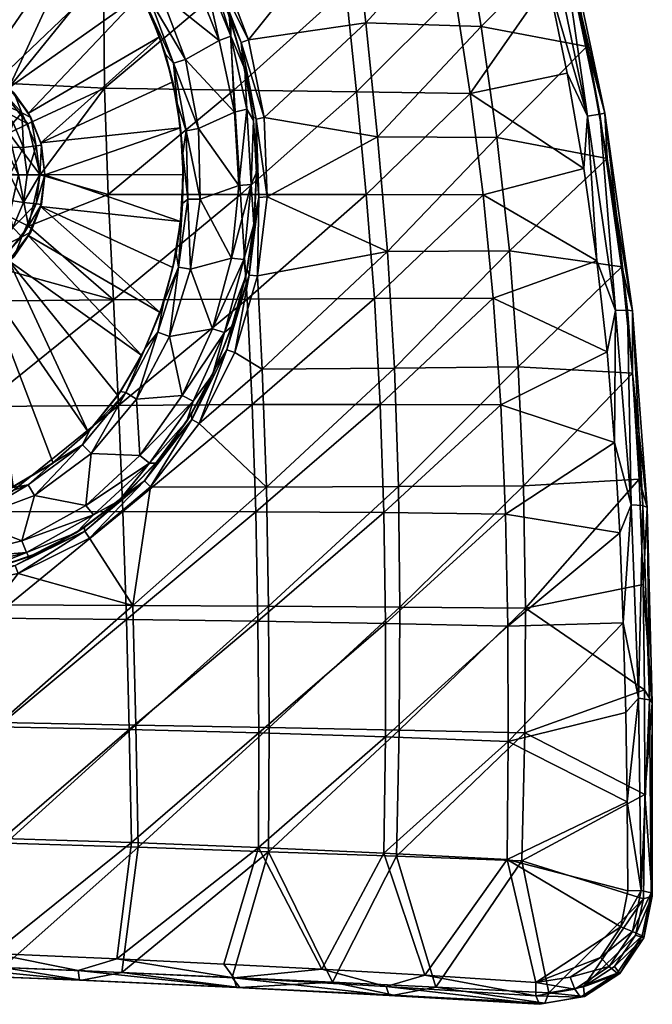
# Model space of a CAD drawing. Header units: inches. Extents: x -182 to 209, y -237 to 256.
# Tile 2 of 3: x 28 to 209, y -237 to 44. Entities that reach past the tile are written whole.
import ezdxf

# ---------------------------------------------------------------- set-up
doc = ezdxf.new("R2010")
doc.units = ezdxf.units.IN
doc.header["$MEASUREMENT"] = 0
doc.layers.add('Layer 1', color=7, linetype='Continuous')

# ---------------------------------------------------------------- blocks, each defined once
blk = doc.blocks.new('Kong 50')
at = {"color": 9, "true_color": 0xc0c0c0}
mesh = blk.add_polyface(dxfattribs=at)
corners = [(95.4, 15.87, 37.77), (98.52, -6.32, 38.81), (97.68, 16.37, 39.62), (91.05, 37.82, 39.04), (96.17, -6.43, 36.97), (93.21, 38.59, 40.89), (94.49, 16.67, 35), (91.61, 32.02, 35.88), (95.42, 2.25, 34.37), (93.94, -2.78, 1.46), (94.57, 15.47, 5), (92.69, 18.71, 1.46), (95.43, 0.66, 5), (92.12, 30.14, 5), (126.7, 43.37, 56.48), (130.05, 10.88, 53.84), (123.04, 75.82, 62.16), (85.08, 59.81, 42.33), (89.39, 78.09, 48.51), (132.84, -21.9, 54.75), (164.13, 10.69, 75.14), (159.6, 42.38, 76.43), (154.31, 73.76, 79.99), (148.39, 105.22, 85.38), (189.77, 36.64, 100.26), (195.58, 4.63, 101.16), (183.36, 66.19, 100.62), (176.29, 93.96, 102.15), (90.91, -5.61, 46.65), (88.97, 24.2, 47.97), (124.03, 23.69, 63.36), (126.83, -5.61, 62.66), (87.22, 54.38, 52.64), (120.93, 53.02, 66.91), (85.8, 84.99, 60.27), (117.64, 82.57, 72.93), (156.47, 23.22, 83.44), (152.14, 51.82, 85.52), (160.16, -5.67, 83.57), (147.28, 80.43, 89.46), (184.16, 29.03, 107.48), (188.97, 1.79, 108.43), (178.8, 55.21, 107.61), (173.2, 79.24, 108.74), (194.95, 17.57, 104.15), (183.19, 73.26, 104.53), (193.48, 17.31, 107.72), (181.89, 72.76, 108.14), (190.02, 16.75, 109.16), (178.54, 71.89, 109.68), (167.04, 103.8, 110.66)]
mesh.append_faces([[corners[k] for k in face] for face in [(0, 1, 2), (2, 3, 0), (4, 1, 0), (5, 3, 2), (6, 0, 7), (8, 0, 6), (4, 0, 8), (9, 10, 11), (12, 10, 9), (11, 10, 13), (14, 2, 15), (16, 17, 5), (5, 2, 14), (1, 15, 2), (5, 14, 16), (18, 17, 16), (15, 19, 20), (15, 21, 14), (20, 21, 15), (22, 16, 14), (21, 22, 14), (22, 23, 16), (24, 20, 25), (24, 21, 20), (26, 21, 24), (26, 22, 21), (27, 22, 26), (28, 29, 30), (30, 31, 28), (29, 32, 33), (33, 30, 29), (32, 34, 35), (32, 35, 33), (30, 36, 31), (33, 37, 30), (36, 38, 31), (35, 39, 33), (37, 36, 30), (39, 37, 33), (40, 41, 36), (38, 36, 41), (40, 36, 42), (37, 42, 36), (42, 37, 43), (39, 43, 37), (44, 45, 26), (24, 44, 26), (45, 44, 46), (47, 45, 46), (26, 45, 27), (44, 24, 25), (41, 40, 48), (40, 42, 48), (49, 48, 42), (49, 42, 43), (43, 50, 49), (47, 46, 48), (49, 47, 48), (6, 10, 8), (8, 10, 12), (6, 13, 10)]], dxfattribs={"color": 9})
mesh = blk.add_polyface(dxfattribs=at)
corners = [(73.34, 79.13, 43.72), (56.36, 94.12, 43.09), (71.49, 77.78, 41.88), (65.19, 84.17, 39.58), (71.77, 31.85, 1.46), (64.96, 50.14, 1.46), (64.42, 47.8, 5), (57.58, 60.3, 5), (54.85, 66.82, 1.46), (57.65, 68.98), (41.48, 80.85, 1.46), (48.97, 71.62, 5), (25.16, 91.03, 1.46), (26.82, 88.58, 5), (38.65, 81.2, 5), (43.71, 83.6), (68.09, 51.79), (12.32, 32.72, 5), (4.15, 34.7, 5), (7.36, 32.72, 1.46), (20.12, 26.83, 1.46), (26.25, 23.29, 5), (19.85, 28.86, 5), (7.85, 28.9), (15.01, 25.87), (53.46, 93.52, 1.46), (65.78, 75.56), (68.52, 77.83, 1.46), (65.97, 83.31, 5), (51.27, 90.72), (9, 33.78, 25), (17.5, 30.32, 25), (24.74, 24.85, 25), (5.89, 26.76, 29.77), (7.18, 32.67, 33.15), (20.74, 26.25, 33.13), (7.5, 23.79), (52.5, 87.59, 51.84), (51.79, 55.86, 43.05), (15.45, 57.38, 38.4), (18.56, 90.25, 47.92), (52.05, 24.74, 37.6), (87.22, 54.38, 52.64), (85.8, 84.99, 60.27), (55.29, 93.89, 5), (67.78, 39.37, 25), (69.48, 34.46, 5), (62.5, 51.6, 25), (55.68, 63.07, 25), (47.22, 73.47, 25), (37.23, 82.21, 25), (25.73, 89.09, 25), (13.32, 93.35, 25), (-0.11, 34.97, 25), (30.36, 17.63, 25)]
mesh.append_faces([[corners[k] for k in face] for face in [(0, 1, 2), (2, 1, 3), (4, 5, 6), (7, 6, 5), (8, 7, 5), (9, 10, 8), (8, 10, 11), (12, 13, 10), (10, 13, 14), (10, 15, 12), (15, 10, 9), (10, 14, 11), (9, 8, 16), (8, 11, 7), (5, 16, 8), (17, 18, 19), (20, 17, 19), (20, 21, 22), (17, 20, 22), (19, 23, 24), (20, 19, 24), (25, 26, 27), (28, 25, 27), (25, 29, 26), (30, 17, 31), (17, 30, 18), (22, 32, 31), (31, 17, 22), (33, 34, 35), (36, 24, 23), (9, 29, 15), (9, 16, 26), (9, 26, 29), (37, 38, 39), (39, 35, 34), (38, 35, 39), (37, 39, 40), (35, 38, 41), (41, 38, 42), (37, 43, 38), (28, 3, 44), (45, 46, 6), (7, 47, 6), (45, 6, 47), (7, 11, 48), (48, 47, 7), (49, 11, 14), (11, 49, 48), (13, 50, 14), (49, 14, 50), (51, 50, 13), (32, 47, 48), (30, 52, 53), (51, 31, 50), (50, 31, 49), (49, 32, 48), (52, 30, 51), (54, 47, 32), (54, 45, 47), (32, 49, 31), (31, 51, 30)]], dxfattribs={"color": 9})
mesh = blk.add_polyface(dxfattribs=at)
corners = [(91.05, 37.82, 39.04), (91.61, 32.02, 35.88), (95.4, 15.87, 37.77), (93.21, 38.59, 40.89), (83.1, 58.67, 40.48), (71.49, 77.78, 41.88), (85.08, 59.81, 42.33), (73.34, 79.13, 43.72), (74.14, 72.6, 38.72), (65.19, 84.17, 39.58), (81.45, 60.16, 37.81), (87.12, 47, 36.87), (75.38, 12.58, 1.46), (74.41, 6.19, 5), (75.83, -6.98, 1.46), (71.77, 31.85, 1.46), (72.81, 20.45, 5), (64.42, 47.8, 5), (69.48, 34.46, 5), (78.87, 13.22), (75.14, 32.92), (64.96, 50.14, 1.46), (68.09, 51.79), (79.37, -6.95), (88.09, 39.62, 1.46), (92.12, 30.14, 5), (88.08, 44.44, 5), (82.39, 58.15, 5), (92.69, 18.71, 1.46), (80.05, 59.58, 1.46), (84.76, 38.37), (75.04, 71.25, 5), (68.52, 77.83, 1.46), (65.97, 83.31, 5), (90.4, -3), (93.94, -2.78, 1.46), (89.22, 17.89), (76.97, 57.79), (65.78, 75.56), (89.39, 78.09, 48.51), (51.79, 55.86, 43.05), (85.8, 84.99, 60.27), (87.22, 54.38, 52.64), (53.12, -5.66, 35.86), (88.97, 24.2, 47.97), (90.91, -5.61, 46.65), (52.05, 24.74, 37.6), (94.49, 16.67, 35), (73.8, 13.38, 25), (74.56, 0.05, 25), (71.53, 26.54, 25), (67.78, 39.37, 25)]
mesh.append_faces([[corners[k] for k in face] for face in [(0, 1, 2), (0, 3, 4), (5, 4, 6), (3, 6, 4), (6, 7, 5), (4, 5, 8), (8, 5, 9), (10, 4, 8), (11, 4, 10), (1, 0, 11), (0, 4, 11), (12, 13, 14), (15, 16, 12), (17, 18, 15), (12, 19, 15), (20, 21, 15), (22, 21, 20), (20, 15, 19), (15, 18, 16), (19, 12, 23), (12, 16, 13), (24, 25, 26), (24, 26, 27), (28, 25, 24), (27, 29, 24), (24, 29, 30), (31, 32, 29), (33, 32, 31), (34, 35, 28), (28, 36, 34), (30, 36, 24), (28, 24, 36), (29, 37, 30), (38, 37, 32), (29, 27, 31), (29, 32, 37), (19, 23, 34), (37, 22, 30), (22, 20, 30), (20, 19, 36), (22, 37, 38), (20, 36, 30), (19, 34, 36), (6, 39, 7), (40, 41, 42), (43, 44, 45), (42, 44, 46), (27, 11, 10), (33, 31, 8), (1, 26, 25), (1, 25, 47), (27, 26, 11), (11, 26, 1), (31, 10, 8), (31, 27, 10), (33, 8, 9), (16, 48, 13), (49, 13, 48), (16, 18, 50), (50, 48, 16), (18, 51, 50)]], dxfattribs={"color": 9})
mesh = blk.add_polyface(dxfattribs=at)
corners = [(28.91, 7.76), (30, 0), (32.5, 8.25, 1.46), (21.21, 21.05), (28.47, 17.72, 1.46), (20.12, 26.83, 1.46), (26.25, 23.29, 5), (31.04, 16.39, 5), (33.54, 0, 1.46), (34.06, 8.46, 5), (35, 0, 5), (25.95, 14.83), (15.01, 25.87), (30.36, 17.63, 25), (24.74, 24.85, 25), (19.85, 28.86, 5), (33.89, 9.14, 25), (35, 0, 25), (20.74, 26.25, 33.13), (16.98, 21.51, 29.75), (5.89, 26.76, 29.77), (24.69, 11.94, 29.55), (16.25, 19, 23.24), (30.19, 14.58, 32.91), (33.64, -0.03, 32.56), (27.46, 0.01, 29.22), (23.83, 7.42, 22.91), (25, 0.15, 22.65), (10.19, 22.81, 23.29), (20.81, 13.81, 23.11), (20.09, 14.8), (14.6, 20.28), (23.69, 7.9), (25, 0), (7.5, 23.79), (52.05, 24.74, 37.6), (53.12, -5.66, 35.86), (88.97, 24.2, 47.97), (3.42, 24.73, 23.25), (25, 0, 22.65), (67.78, 39.37, 25), (73.8, 13.38, 25), (71.53, 26.54, 25), (74.56, 0.05, 25)]
mesh.append_faces([[corners[k] for k in face] for face in [(0, 1, 2), (3, 4, 5), (5, 4, 6), (7, 6, 4), (2, 7, 4), (2, 1, 8), (2, 8, 9), (8, 10, 9), (11, 0, 4), (2, 9, 7), (2, 4, 0), (11, 4, 3), (5, 12, 3), (13, 14, 6), (15, 6, 14), (13, 7, 16), (7, 13, 6), (9, 17, 16), (16, 7, 9), (9, 10, 17), (18, 19, 20), (19, 21, 22), (18, 23, 19), (23, 24, 21), (23, 21, 19), (21, 25, 26), (25, 27, 26), (19, 22, 28), (20, 19, 28), (21, 29, 22), (29, 21, 26), (25, 21, 24), (30, 3, 31), (31, 3, 12), (0, 32, 33), (30, 32, 11), (34, 31, 12), (30, 11, 3), (32, 0, 11), (33, 1, 0), (24, 35, 36), (24, 23, 35), (18, 35, 23), (36, 35, 37), (38, 28, 34), (31, 28, 22), (28, 31, 34), (29, 30, 22), (31, 22, 30), (29, 26, 32), (32, 30, 29), (26, 33, 32), (26, 27, 33), (27, 39, 33), (25, 39, 27), (40, 13, 16), (17, 41, 16), (41, 42, 16), (43, 41, 17), (42, 40, 16)]], dxfattribs={"color": 9})
mesh = blk.add_polyface(dxfattribs=at)
corners = [(98.52, -6.32, 38.81), (96.17, -6.43, 36.97), (95.71, -28.88, 38.61), (93.36, -28.6, 36.78), (94.87, -12.42, 34.02), (95.42, 2.25, 34.37), (92.78, -27, 33.92), (93.94, -2.78, 1.46), (94.7, -14.2, 5), (95.43, 0.66, 5), (89.23, -50.7, 38.93), (97.1, -55.53, 42.46), (132.84, -21.9, 54.75), (130.05, 10.88, 53.84), (136.03, -88.98, 66.53), (134.85, -55.17, 59.13), (98.3, -89.15, 50.25), (202.84, -56.58, 107.25), (170.23, -54.84, 80.78), (171.71, -88.84, 87.44), (167.71, -21.66, 76.58), (164.13, 10.69, 75.14), (204.75, -86.86, 112.2), (199.83, -26.24, 103.56), (195.58, 4.63, 101.16), (130.81, -65.53, 70.2), (95.29, -96.21, 62.09), (94.25, -65.6, 54.12), (160.16, -5.67, 83.57), (129.13, -35.28, 65.03), (126.83, -5.61, 62.66), (92.75, -35.45, 48.83), (90.91, -5.61, 46.65), (131.86, -96.43, 77.82), (165.21, -65.63, 91.04), (163.08, -35.25, 86.16), (195.58, -50.54, 113.83), (197.69, -76.42, 118.05), (166.57, -96.84, 97.96), (192.71, -24.59, 110.61), (188.97, 1.79, 108.43), (202.85, -38.79, 108.46), (194.95, 17.57, 104.15), (207, -95, 117.12), (205.84, -94.43, 120.76), (201.43, -38.59, 112.06), (193.48, 17.31, 107.72), (202.48, -94.25, 122.5), (197.97, -38.76, 113.58), (190.02, 16.75, 109.16)]
mesh.append_faces([[corners[k] for k in face] for face in [(0, 1, 2), (2, 1, 3), (3, 1, 4), (4, 1, 5), (6, 3, 4), (7, 8, 9), (10, 11, 2), (12, 2, 11), (0, 12, 13), (2, 12, 0), (14, 15, 16), (11, 16, 15), (12, 11, 15), (17, 18, 19), (14, 18, 15), (19, 18, 14), (15, 20, 12), (18, 20, 15), (20, 21, 12), (19, 22, 17), (23, 18, 17), (23, 20, 18), (24, 20, 23), (24, 21, 20), (25, 26, 27), (28, 29, 30), (27, 31, 29), (29, 25, 27), (31, 32, 30), (30, 29, 31), (33, 25, 34), (25, 29, 35), (35, 34, 25), (28, 35, 29), (34, 36, 37), (38, 34, 37), (39, 36, 35), (34, 35, 36), (40, 39, 28), (35, 28, 39), (41, 42, 24), (43, 17, 22), (41, 43, 44), (41, 17, 43), (45, 42, 41), (23, 41, 24), (46, 42, 45), (45, 41, 44), (41, 23, 17), (47, 37, 48), (39, 49, 48), (48, 37, 36), (47, 48, 45), (40, 49, 39), (44, 47, 45), (45, 48, 46), (48, 36, 39), (49, 46, 48), (4, 5, 9), (8, 6, 4), (4, 9, 8)]], dxfattribs={"color": 9})
mesh = blk.add_polyface(dxfattribs=at)
corners = [(86.98, -49.93, 37.1), (89.23, -50.7, 38.93), (93.36, -28.6, 36.78), (95.71, -28.88, 38.61), (76.97, -69.85, 37.74), (83.86, -54.9, 34.37), (79.04, -71.04, 39.57), (65.14, -89.08, 40.32), (89.16, -41.09, 34.06), (92.78, -27, 33.92), (76.88, -68.25, 34.82), (68.32, -80.4, 35.32), (63.47, -87.36, 38.48), (74.29, -8.17, 5), (73.14, -26.35, 1.46), (75.83, -6.98, 1.46), (72.47, -22.38, 5), (67.3, -44.91, 1.46), (68.95, -36.22, 5), (76.64, -26.9), (74.41, 6.19, 5), (79.37, -6.95), (75.38, 12.58, 1.46), (70.61, -46.15), (94.7, -14.2, 5), (93.94, -2.78, 1.46), (91.83, -24.13, 1.46), (86.32, -44.97, 1.46), (92.38, -28.93, 5), (88.44, -43.26, 5), (82.94, -43.99), (82.86, -57.12, 5), (77.34, -64.62, 1.46), (75.61, -70.31, 5), (64.86, -82.3, 1.46), (74.23, -63), (62.11, -80.12), (88.31, -23.81), (90.4, -3), (98.3, -89.15, 50.25), (97.1, -55.53, 42.46), (92.75, -35.45, 48.83), (94.25, -65.6, 54.12), (56.04, -65.81, 43.13), (90.91, -5.61, 46.65), (54.58, -35.71, 37.87), (66.69, -82.35, 5), (74.56, 0.05, 25), (73.8, -13.31, 25), (71.61, -26.46, 25)]
mesh.append_faces([[corners[k] for k in face] for face in [(0, 1, 2), (3, 2, 1), (4, 0, 5), (6, 1, 0), (6, 4, 7), (4, 6, 0), (8, 2, 9), (8, 0, 2), (5, 0, 8), (10, 4, 5), (11, 4, 10), (11, 12, 4), (13, 14, 15), (16, 14, 13), (17, 14, 18), (15, 14, 19), (15, 20, 13), (15, 21, 22), (21, 15, 19), (19, 14, 23), (14, 16, 18), (17, 23, 14), (24, 25, 26), (27, 28, 26), (29, 28, 27), (27, 26, 30), (27, 31, 29), (27, 32, 31), (33, 31, 32), (34, 33, 32), (32, 35, 36), (30, 35, 27), (32, 27, 35), (26, 37, 30), (38, 37, 25), (26, 28, 24), (26, 25, 37), (19, 37, 21), (23, 30, 19), (21, 37, 38), (19, 30, 37), (23, 35, 30), (6, 39, 40), (6, 7, 39), (40, 1, 6), (41, 42, 43), (44, 41, 45), (9, 24, 28), (5, 29, 31), (29, 8, 28), (33, 11, 10), (33, 10, 31), (46, 11, 33), (5, 8, 29), (10, 5, 31), (8, 9, 28), (47, 13, 20), (13, 47, 48), (16, 48, 49), (48, 16, 13), (16, 49, 18)]], dxfattribs={"color": 9})
mesh = blk.add_polyface(dxfattribs=at)
corners = [(20.29, -14.59, 22.15), (14.83, -20.07, 21.93), (16.34, -18.95), (7.96, -23.67, 21.72), (3.48, -24.75), (10.36, -22.72), (21.05, -13.65), (23.68, -7.9, 22.39), (24.06, -7.13), (25, 0, 22.65), (25, 0), (14.85, -26.04), (7.75, -28.98), (21.11, -21.3), (25.89, -15.08), (28.92, -7.9), (30, 0), (33.64, -0.03, 32.56), (53.12, -5.66, 35.86), (30.38, -14.66, 32.21), (90.91, -5.61, 46.65), (54.58, -35.71, 37.87), (21.07, -26.44, 31.89), (24.78, -11.92, 28.9), (17.18, -21.5, 28.6), (6.18, -26.84, 28.34), (27.46, 0.01, 29.22), (0.06, -25, 21.54), (33.73, -9.05, 25), (35, 0, 25), (34.06, -8.46, 5), (31.04, -16.39, 5), (26.25, -23.29, 5), (30.27, -17.3, 25), (24.74, -24.56, 25), (19.85, -28.86, 5), (35, 0, 5), (73.8, -13.31, 25), (67.91, -39.28, 25), (71.61, -26.46, 25), (74.56, 0.05, 25), (28.47, -17.72, 1.46), (20.12, -26.83, 1.46), (32.5, -8.25, 1.46), (33.54, 0, 1.46)]
mesh.append_faces([[corners[k] for k in face] for face in [(0, 1, 2), (3, 4, 5), (6, 7, 0), (0, 2, 6), (7, 8, 9), (8, 7, 6), (2, 1, 5), (8, 10, 9), (5, 1, 3), (5, 11, 2), (4, 12, 5), (2, 11, 13), (8, 14, 15), (14, 6, 13), (10, 8, 15), (10, 15, 16), (8, 6, 14), (6, 2, 13), (5, 12, 11), (17, 18, 19), (18, 20, 21), (21, 19, 18), (19, 21, 22), (23, 7, 9), (23, 19, 22), (24, 25, 1), (0, 23, 24), (23, 9, 26), (1, 0, 24), (19, 26, 17), (19, 23, 26), (23, 0, 7), (25, 3, 1), (24, 23, 22), (25, 27, 3), (28, 29, 30), (31, 32, 33), (32, 34, 33), (34, 32, 35), (30, 31, 28), (28, 31, 33), (36, 30, 29), (29, 28, 37), (38, 39, 28), (37, 40, 29), (33, 38, 28), (39, 37, 28), (41, 42, 32), (43, 41, 30), (30, 41, 31), (36, 44, 43), (30, 36, 43), (41, 32, 31), (16, 15, 44), (41, 14, 13), (11, 42, 13), (42, 35, 32), (42, 41, 13), (43, 15, 14), (41, 43, 14), (15, 43, 44)]], dxfattribs={"color": 9})
mesh = blk.add_polyface(dxfattribs=at)
corners = [(76.97, -69.85, 37.74), (63.47, -87.36, 38.48), (65.14, -89.08, 40.32), (63.66, -49.52, 5), (67.3, -44.91, 1.46), (68.95, -36.22, 5), (58.17, -62.13, 1.46), (56.59, -61.88, 5), (45.76, -77.05, 1.46), (48.27, -79.54), (47.77, -72.97, 5), (37.21, -82.36, 5), (30.29, -88.49, 1.46), (70.61, -46.15), (61.17, -64.01), (32.06, -91.55), (75.61, -70.31, 5), (64.86, -82.3, 1.46), (66.69, -82.35, 5), (62.11, -80.12), (46.68, -94.36), (77.34, -64.62, 1.46), (74.23, -63), (16.77, -66.13, 37.5), (56.04, -65.81, 43.13), (18.37, -96.22, 45.35), (57.31, -96.15, 51.17), (94.25, -65.6, 54.12), (54.58, -35.71, 37.87), (15.27, -36.05, 32.37), (21.07, -26.44, 31.89), (7.58, -33.03, 31.61), (92.75, -35.45, 48.83), (58.1, -91.3, 35.8), (68.32, -80.4, 35.32), (17.18, -21.5, 28.6), (6.18, -26.84, 28.34), (67.91, -39.28, 25), (71.61, -26.46, 25), (62.67, -51.6, 25), (55.81, -63.03, 25), (47.37, -73.37, 25), (37.36, -82.28, 25), (25.32, -89.32, 5), (17.51, -30.19, 25), (19.85, -28.86, 5), (12.32, -32.72, 5), (4.15, -34.7, 5), (9.16, -33.71, 25), (24.74, -24.56, 25), (25.95, -89.07, 25), (13.38, -93.49, 25), (30.27, -17.3, 25), (0.11, -34.97, 25), (7.36, -32.72, 1.46), (20.12, -26.83, 1.46), (7.75, -28.98), (-0.18, -29.96), (14.85, -26.04)]
mesh.append_faces([[corners[k] for k in face] for face in [(0, 1, 2), (3, 4, 5), (6, 3, 7), (6, 8, 9), (4, 3, 6), (10, 8, 6), (10, 6, 7), (8, 11, 12), (13, 4, 14), (6, 14, 4), (14, 6, 9), (9, 8, 15), (8, 10, 11), (12, 15, 8), (16, 17, 18), (19, 20, 17), (17, 21, 19), (13, 14, 22), (14, 9, 19), (14, 19, 22), (9, 20, 19), (23, 24, 25), (26, 24, 27), (28, 23, 29), (30, 28, 29), (28, 24, 23), (29, 31, 30), (28, 32, 24), (33, 34, 18), (30, 31, 35), (31, 36, 35), (37, 5, 38), (37, 39, 3), (3, 5, 37), (7, 39, 40), (39, 7, 3), (41, 10, 40), (7, 40, 10), (41, 42, 11), (11, 10, 41), (42, 43, 11), (44, 45, 46), (47, 48, 46), (44, 49, 45), (48, 44, 46), (41, 44, 42), (41, 40, 49), (44, 48, 50), (39, 49, 40), (51, 50, 48), (39, 37, 52), (53, 51, 48), (44, 50, 42), (44, 41, 49), (49, 39, 52), (54, 46, 45), (55, 54, 45), (54, 55, 56), (46, 54, 47), (57, 54, 56), (55, 58, 56)]], dxfattribs={"color": 9})
mesh = blk.add_polyface(dxfattribs=at)
corners = [(47.73, -103.75, 40.93), (65.14, -89.08, 40.32), (63.47, -87.36, 38.48), (46.46, -101.7, 39.1), (58.1, -91.3, 35.8), (27.35, -113.85, 41.2), (19.68, -112.57, 36.46), (4.99, -115.81, 39.21), (26.58, -111.54, 39.38), (4.99, -114.87, 36.3), (68.32, -80.4, 35.32), (46.26, -100.73, 36.2), (33.47, -107.8, 36.42), (12.46, -95.16, 1.46), (30.29, -88.49, 1.46), (25.32, -89.32, 5), (13.18, -98.62), (32.06, -91.55), (12.15, -93.73, 5), (37.21, -82.36, 5), (64.86, -82.3, 1.46), (48.89, -97.1, 1.46), (56.12, -93.12, 5), (29.8, -107.79, 1.46), (43.94, -102.23, 5), (66.69, -82.35, 5), (30.41, -109.06, 5), (15.77, -113.46, 5), (8.52, -113.11, 1.46), (8.27, -109.58), (0.43, -115, 5), (28.42, -104.54), (46.68, -94.36), (48.27, -79.54), (-7.05, -99.61), (98.3, -89.15, 50.25), (60.13, -122.97, 49.68), (98.93, -123.19, 60.79), (95.88, -127.41, 72.32), (95.29, -96.21, 62.09), (131.86, -96.43, 77.82), (16.77, -66.13, 37.5), (18.37, -96.22, 45.35), (-21.06, -96.4, 44.87), (56.04, -65.81, 43.13), (57.31, -96.15, 51.17), (19.95, -126.6, 55.45), (94.25, -65.6, 54.12), (58.31, -126.93, 61.5), (37.36, -82.28, 25), (25.95, -89.07, 25), (13.38, -93.49, 25), (0, -95, 25), (6.13, -94.68, 5)]
mesh.append_faces([[corners[k] for k in face] for face in [(0, 1, 2), (3, 0, 2), (4, 3, 2), (5, 0, 3), (6, 7, 8), (9, 7, 6), (4, 2, 10), (11, 3, 4), (12, 3, 11), (6, 8, 12), (12, 8, 3), (3, 8, 5), (13, 14, 15), (16, 17, 14), (15, 18, 13), (14, 13, 16), (15, 14, 19), (20, 21, 22), (23, 24, 21), (22, 25, 20), (26, 23, 27), (22, 21, 24), (23, 28, 27), (29, 28, 23), (28, 30, 27), (23, 31, 29), (32, 31, 21), (23, 26, 24), (23, 21, 31), (21, 20, 32), (33, 17, 32), (17, 16, 31), (17, 31, 32), (16, 29, 31), (34, 29, 16), (35, 36, 37), (35, 1, 36), (36, 0, 5), (0, 36, 1), (38, 39, 40), (41, 42, 43), (44, 45, 42), (45, 46, 42), (47, 39, 45), (45, 39, 48), (4, 22, 11), (22, 4, 25), (24, 12, 11), (11, 22, 24), (6, 26, 27), (24, 26, 12), (6, 27, 9), (6, 12, 26), (9, 27, 30), (15, 49, 50), (18, 15, 51), (50, 51, 15), (51, 52, 53), (53, 18, 51), (34, 16, 13), (53, 13, 18)]], dxfattribs={"color": 9})
mesh = blk.add_polyface(dxfattribs=at)
corners = [(172.06, -159.35, 106.69), (135.46, -194.55, 101.87), (171.29, -195.85, 118.46), (206.35, -176.93, 131.74), (136.18, -158.6, 88.42), (98.89, -193.25, 87.89), (206.32, -147.02, 124.64), (172.27, -123.68, 96.21), (136.43, -123.43, 76.46), (205.97, -206.71, 139.32), (98.93, -123.19, 60.79), (99.08, -157.83, 73.53), (98.3, -89.15, 50.25), (136.03, -88.98, 66.53), (171.71, -88.84, 87.44), (205.87, -117.01, 118.04), (204.75, -86.86, 112.2), (201.33, -178.98, 141.17), (167.09, -195.51, 127.94), (167.37, -161.78, 116.75), (131.85, -193.7, 111.56), (96.03, -192.09, 97.8), (132.26, -160.46, 98.91), (132.31, -128.06, 87.53), (167.25, -128.89, 106.64), (200.92, -153.48, 134.73), (96.09, -159.33, 84.38), (95.88, -127.41, 72.32), (131.86, -96.43, 77.82), (130.81, -65.53, 70.2), (95.29, -96.21, 62.09), (114.11, -226.82, 118.5), (166.57, -96.84, 97.96), (199.23, -102.21, 122.99), (165.21, -65.63, 91.04), (201.49, -204.41, 147.96), (200.23, -127.88, 128.65), (197.69, -76.42, 118.05), (208.51, -150.72, 128.76), (207.74, -149.87, 132.44), (207, -95, 117.12), (208.48, -205.99, 142.14), (208.18, -205.01, 145.84), (205.84, -94.43, 120.76), (204.57, -149.42, 134.49), (202.48, -94.25, 122.5), (205.29, -204.36, 148.24)]
mesh.append_faces([[corners[k] for k in face] for face in [(0, 1, 2), (3, 0, 2), (1, 4, 5), (6, 0, 3), (4, 7, 8), (3, 2, 9), (10, 11, 8), (4, 8, 11), (12, 10, 13), (8, 13, 10), (14, 13, 8), (4, 11, 5), (0, 7, 4), (7, 14, 8), (6, 15, 7), (0, 4, 1), (7, 0, 6), (7, 15, 16), (16, 14, 7), (17, 18, 19), (20, 19, 18), (20, 21, 22), (22, 23, 24), (17, 19, 25), (26, 23, 22), (27, 28, 23), (29, 28, 30), (21, 20, 31), (32, 33, 24), (26, 22, 21), (24, 19, 22), (32, 23, 28), (32, 24, 23), (34, 32, 28), (18, 17, 35), (25, 19, 36), (22, 19, 20), (24, 36, 19), (36, 24, 33), (32, 37, 33), (6, 3, 38), (38, 39, 40), (38, 41, 42), (41, 3, 9), (6, 38, 15), (40, 15, 38), (43, 40, 39), (40, 16, 15), (39, 38, 42), (41, 38, 3), (43, 44, 45), (36, 33, 45), (46, 39, 42), (39, 44, 43), (17, 44, 46), (39, 46, 44), (44, 36, 45), (35, 17, 46), (44, 25, 36), (17, 25, 44), (45, 33, 37)]], dxfattribs={"color": 9})
mesh = blk.add_polyface(dxfattribs=at)
corners = [(4.99, -115.81, 39.21), (5.1, -118.27, 41.03), (26.58, -111.54, 39.38), (27.35, -113.85, 41.2), (60.13, -122.97, 49.68), (20.41, -122.79, 43.52), (23.91, -190.8, 70.38), (22.15, -156.4, 56.14), (-14.28, -189.72, 68.1), (23.01, -226.28, 85.3), (61.68, -191.99, 77.18), (60.98, -157.09, 62.6), (98.93, -123.19, 60.79), (56.98, -227.72, 91.53), (98.89, -193.25, 87.89), (88.48, -229.14, 99.91), (117.2, -230.51, 109.69), (-17.18, -155.78, 54.6), (-9.74, -225.02, 82.71), (99.08, -157.83, 73.53), (20.22, -222.34, 94.36), (23.03, -189.44, 80.62), (59.72, -190.67, 87.28), (58.31, -126.93, 61.5), (19.95, -126.6, 55.45), (57.31, -96.15, 51.17), (96.03, -192.09, 97.8), (55.6, -223.85, 100.56), (-18.87, -126.41, 54.47), (18.37, -96.22, 45.35), (-12.25, -221.12, 91.89), (-13.95, -188.39, 78.36), (21.48, -157.56, 67.34), (86.17, -225.33, 108.96), (-16.51, -156.93, 65.76), (59.08, -158.36, 73.69), (114.11, -226.82, 118.5), (95.29, -96.21, 62.09), (95.88, -127.41, 72.32), (96.09, -159.33, 84.38), (132.31, -128.06, 87.53), (-0.28, -228.08, 85.78), (45.59, -229.94, 91.87), (90.69, -232, 103.59), (89.71, -232.01, 107.3), (133.38, -234.31, 122.77), (44.92, -229.91, 95.63), (-0.52, -228.08, 89.59), (44.5, -227.19, 98.29), (89.02, -229.31, 109.92), (-0.58, -225.37, 92.3)]
mesh.append_faces([[corners[k] for k in face] for face in [(0, 1, 2), (3, 2, 1), (4, 3, 5), (6, 7, 8), (6, 9, 10), (11, 12, 4), (10, 13, 14), (13, 15, 14), (16, 14, 15), (7, 5, 17), (18, 9, 6), (9, 13, 10), (11, 4, 7), (1, 5, 3), (11, 7, 6), (11, 6, 10), (7, 4, 5), (11, 10, 19), (19, 10, 14), (12, 11, 19), (20, 21, 22), (23, 24, 25), (22, 26, 27), (24, 28, 29), (20, 30, 21), (27, 20, 22), (31, 32, 21), (33, 27, 26), (34, 24, 32), (35, 21, 32), (23, 32, 24), (21, 35, 22), (36, 33, 26), (37, 38, 23), (32, 23, 35), (22, 35, 39), (23, 38, 35), (22, 39, 26), (39, 38, 40), (35, 38, 39), (9, 41, 42), (15, 13, 43), (42, 44, 43), (42, 43, 13), (43, 44, 45), (42, 46, 44), (15, 43, 16), (47, 46, 41), (42, 13, 9), (42, 41, 46), (48, 27, 49), (48, 50, 20), (49, 44, 48), (27, 48, 20), (27, 33, 49), (47, 50, 46), (48, 46, 50), (46, 48, 44), (44, 49, 45), (49, 33, 36)]], dxfattribs={"color": 9})
mesh = blk.add_polyface(dxfattribs=at)
corners = [(188.89, -231.83, 138.55), (205.97, -206.71, 139.32), (178.96, -233.54, 134.85), (203.74, -217.06, 141.01), (197.7, -226, 140.7), (117.2, -230.51, 109.69), (146.71, -231.94, 121.14), (135.46, -194.55, 101.87), (98.89, -193.25, 87.89), (171.29, -195.85, 118.46), (167.09, -195.51, 127.94), (199.5, -214.66, 149.74), (175.24, -230.58, 143.65), (201.49, -204.41, 147.96), (193.69, -223.42, 149.49), (185.06, -229.05, 147.36), (143.5, -228.53, 129.99), (114.11, -226.82, 118.5), (131.85, -193.7, 111.56), (177.82, -236.48, 137.03), (176.26, -236.82, 140.52), (188.03, -234.83, 145.11), (206.06, -217.8, 144.13), (205.59, -217.32, 148.04), (208.18, -205.01, 145.84), (198.46, -227.93, 147.74), (199.21, -228.03, 143.81), (189.14, -234.64, 141.31), (208.48, -205.99, 142.14), (90.69, -232, 103.59), (134.71, -234.2, 119.18), (133.38, -234.31, 122.77), (186.39, -232.51, 147.47), (175.2, -234.38, 143.25), (205.29, -204.36, 148.24), (196.21, -226.02, 149.89), (202.89, -216.04, 150.2), (132.48, -231.7, 125.4), (89.02, -229.31, 109.92)]
mesh.append_faces([[corners[k] for k in face] for face in [(0, 1, 2), (3, 1, 0), (4, 3, 0), (5, 6, 7), (7, 8, 5), (6, 2, 9), (9, 7, 6), (9, 2, 1), (10, 11, 12), (10, 13, 11), (14, 12, 11), (12, 14, 15), (16, 17, 18), (12, 16, 10), (16, 18, 10), (19, 20, 21), (22, 23, 24), (25, 26, 27), (23, 26, 25), (2, 27, 0), (21, 27, 19), (27, 21, 25), (26, 23, 22), (22, 4, 26), (3, 28, 1), (4, 0, 26), (19, 27, 2), (27, 26, 0), (22, 3, 4), (22, 28, 3), (28, 22, 24), (5, 29, 30), (20, 30, 31), (31, 30, 29), (6, 19, 2), (19, 6, 30), (5, 30, 6), (19, 30, 20), (32, 33, 12), (11, 13, 34), (15, 14, 35), (25, 21, 32), (36, 35, 14), (20, 33, 21), (35, 32, 15), (32, 35, 25), (34, 24, 36), (11, 34, 36), (15, 32, 12), (32, 21, 33), (35, 23, 25), (36, 24, 23), (36, 23, 35), (11, 36, 14), (16, 12, 33), (37, 38, 17), (31, 37, 20), (33, 37, 16), (20, 37, 33), (37, 31, 38), (16, 37, 17)]], dxfattribs={"color": 9})

msp = doc.modelspace()

# ---------------------------------------------------------------- block references
at = {"layer": 'Layer 1'}
msp.add_blockref('Kong 50', (0, 0), dxfattribs=at)

doc.saveas('drawing.dxf')
